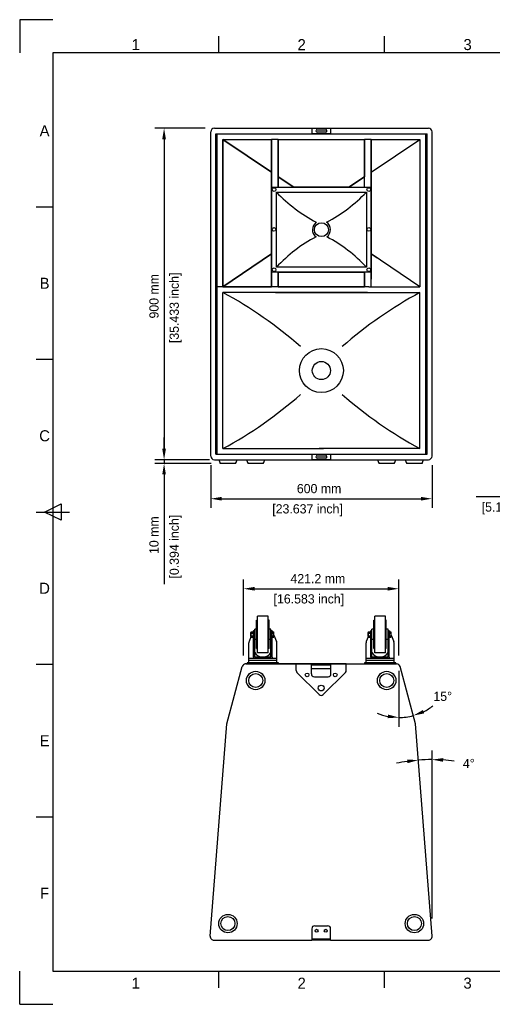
# Model space of a CAD drawing. Extents: x -90 to 3690, y 549 to 3222.
# Tile 1 of 2: x -90 to 1192, y 549 to 3222. Entities that reach past the tile are written whole.
import ezdxf
from ezdxf.enums import TextEntityAlignment as Align

# ---------------------------------------------------------------- set-up
doc = ezdxf.new("R2010")
doc.units = 0
for name, color, linetype in [('KF_ACC_T5_DIM', 1, 'CONTINUOUS'), ('KF_ACC_T5_FRONT', 7, 'CONTINUOUS'), ('KF_ACC_T5_TOP', 7, 'CONTINUOUS'), ('KF_FRAME_050', 6, 'CONTINUOUS'), ('KF_FRAME_070', 5, 'CONTINUOUS'), ('KF_FRAME_200', 8, 'CONTINUOUS')]:
    doc.layers.add(name, color=color, linetype=linetype)

# ---------------------------------------------------------------- blocks, each defined once
blk = doc.blocks.new('KF_ACC_T5_FRONT')
at = {"layer": 'KF_ACC_T5_FRONT'}
for p, q in [((-290.2, 0), (290.2, 0)), ((-25, 0), (25, 0)), ((-25, -15), (-25, 0)), ((25, 0), (25, -15)), ((-300.2, -890), (-300.2, -10)), ((-286.5, -15), (286.5, -15)), ((-286.5, -885), (-286.5, -15)), ((-283, -885), (-283, -15)), ((25, -15), (-25, -15)), ((-12, -4.5), (12, -4.5)), ((12, -10.5), (-12, -10.5)), ((283.1, -885), (283.1, -15)), ((286.5, -885), (286.5, -15)), ((300.2, -890), (300.2, -10)), ((-135, -119.8), (-267.3, -30.5)), ((-267.3, -30.5), (-267.3, -430.5)), ((-267.3, -30.5), (-135, -119.8)), ((-267.3, -30.5), (-135, -119.8)), ((-135, -119.8), (-267.3, -30.5)), ((-135, -119.8), (-267.3, -30.5)), ((-267.3, -430.5), (-267.3, -30.5)), ((-267.3, -430.5), (-267.3, -30.5)), ((-267.3, -30.5), (-135, -30.5)), ((-267.3, -30.5), (-135, -30.5)), ((-135, -30.5), (-135, -119.8)), ((-135, -30.5), (-135, -119.8)), ((-117, -30.5), (-135, -30.5)), ((-135, -31.7), (-135, -30.5)), ((-135, -430.5), (-135, -31.7)), ((-117, -30.5), (117, -30.5)), ((-117, -132), (-117, -30.5)), ((-117, -132), (-117, -30.5)), ((-117, -132), (-117, -30.5)), ((-117, -31.7), (-117, -30.5)), ((-117, -31.7), (-117, -132)), ((-117, -160.5), (-117, -31.7)), ((117, -30.5), (117, -132)), ((135, -30.5), (117, -30.5)), ((117, -31.7), (117, -30.5)), ((117, -30.5), (117, -30.5)), ((117, -30.5), (117, -30.5)), ((117, -30.5), (117, -30.5)), ((117, -132), (117, -31.7)), ((117, -160.5), (117, -31.7)), ((135, -119.8), (267.3, -30.5)), ((135, -119.8), (135, -30.5)), ((135, -119.8), (135, -30.5)), ((135, -30.5), (241.3, -30.5)), ((135, -30.5), (241.3, -30.5)), ((135, -31.7), (135, -30.5)), ((135, -30.5), (135, -30.5)), ((135, -31.7), (135, -119.8)), ((135, -409.5), (135, -31.7)), ((135, -430.5), (135, -31.7)), ((241.3, -30.5), (267.3, -30.5)), ((267.3, -30.5), (267.3, -430.5)), ((-135, -341.2), (-135, -119.8)), ((-135, -119.8), (-135, -341.2)), ((-117, -132), (-74.8, -160.5)), ((-74.8, -160.5), (-117, -132)), ((-117, -132), (-74.8, -160.5)), ((-74.8, -160.5), (-117, -132)), ((-74.8, -160.5), (-117, -132)), ((-74.8, -160.5), (-117, -132)), ((-74.8, -160.5), (-117, -132)), ((-117, -132), (-117, -160.5)), ((-117, -132), (-117, -160.5)), ((117, -132), (74.8, -160.5)), ((74.8, -160.5), (117, -132)), ((74.8, -160.5), (117, -132)), ((117, -132), (74.8, -160.5)), ((117, -132), (74.8, -160.5)), ((117, -160.5), (117, -132)), ((117, -160.5), (117, -132)), ((135, -341.2), (135, -119.8)), ((135, -119.8), (135.1, -341.2)), ((-134.9, -160.5), (135.1, -160.5)), ((-134.9, -390.5), (-134.9, -160.5)), ((-121.9, -173.5), (122.1, -173.5)), ((-121.9, -377.5), (-121.9, -173.5)), ((-117, -160.5), (-74.8, -160.5)), ((-117, -160.5), (-74.8, -160.5)), ((-74.8, -160.5), (74.8, -160.5)), ((74.8, -160.5), (-74.8, -160.5)), ((74.8, -160.5), (-74.8, -160.5)), ((74.8, -160.5), (117, -160.5)), ((74.8, -160.5), (117, -160.5)), ((122.1, -173.5), (122.1, -377.5)), ((135.1, -160.5), (135.1, -390.5)), ((-135, -341.2), (-267.3, -430.5)), ((-267.3, -430.5), (-135, -341.2)), ((-267.3, -430.5), (-135, -341.2)), ((-267.3, -430.5), (-135, -341.2)), ((-135, -341.2), (-267.3, -430.5)), ((-135, -377.5), (-135, -341.2)), ((-135, -341.2), (-135, -430.5)), ((267.3, -430.5), (135, -341.2)), ((135, -409.5), (135.1, -341.2)), ((135.1, -341.2), (135, -409.5)), ((151.1, -352), (135.1, -341.2)), ((135.1, -341.2), (151.1, -352)), ((135.1, -341.2), (151.1, -352)), ((151.1, -352), (135.1, -341.2)), ((-135, -430.5), (-135, -377.5)), ((135.1, -390.5), (-134.9, -390.5)), ((122.1, -377.5), (-121.9, -377.5)), ((-117, -390.5), (117, -390.5)), ((117, -390.5), (-117, -390.5)), ((117, -390.5), (-117, -390.5)), ((-117, -430.5), (-117, -390.5)), ((-117, -390.5), (-117, -430.5)), ((-117, -430.5), (-117, -390.5)), ((-117, -390.5), (-117, -430.5)), ((117, -390.5), (117, -430.5)), ((117, -430.5), (117, -390.5)), ((117, -430.5), (117, -390.5)), ((117, -430.5), (117, -390.5)), ((117, -390.5), (117, -390.5)), ((-135, -430.5), (-283, -430.5)), ((-267.3, -430.5), (-135, -430.5)), ((-135, -430.5), (-267.3, -430.5)), ((124.8, -446), (-267.3, -446)), ((-267.3, -870), (-267.3, -446)), ((-117, -430.5), (-135, -430.5)), ((-124.8, -446), (267.3, -446)), ((117, -430.5), (-117, -430.5)), ((-117, -430.5), (117, -430.5)), ((117, -430.5), (-117, -430.5)), ((-117, -430.5), (117, -430.5)), ((117, -430.5), (-117, -430.5)), ((129.1, -430.5), (106.8, -430.5)), ((129.1, -430.5), (135, -430.5)), ((135, -430.5), (267.3, -430.5)), ((267.3, -870), (267.3, -446)), ((-267.3, -870), (5.9, -870)), ((267.3, -870), (-5.9, -870)), ((-290.2, -900), (290.2, -900)), ((-286.5, -885), (286.5, -885)), ((-25, -900), (-25, -885)), ((-25, -885), (25, -885)), ((25, -900), (-25, -900)), ((-12, -889.5), (12, -889.5)), ((12, -895.5), (-12, -895.5)), ((25, -885), (25, -900)), ((-233, -910), (-274.3, -910)), ((-157.6, -910), (-199, -910)), ((197.7, -910), (156.4, -910)), ((273.1, -910), (231.7, -910))]:
    blk.add_line(p, q, dxfattribs=at)
for centre, radius in [((-128.3, -166.7), 5), ((128.4, -166.7), 5), ((0.1, -275.5), 19), ((-128.6, -275), 5), ((128.7, -275), 5), ((-128.3, -384.4), 5), ((128.4, -384.4), 5), ((0, -658), 59.6), ((0, -658), 24.7)]:
    blk.add_circle(centre, radius, dxfattribs=at)
for centre, radius, start, end in [((-290.2, -10), 10, 90, 180), ((290.2, -10), 10, 0, 90), ((-12, -7.5), 3, 90, 272.6894), ((12, -7.5), 3, 266.6893, 93.283), ((181.7, 114.9), 418.8, 223.5312, 242.1668), ((-181.6, 114.9), 418.8, 297.8332, 316.4688), ((0.1, -275.5), 24.5, 124.6884, 233.0249), ((0.1, -275.5), 24.5, 306.9751, 55.5116), ((168.6, -644.4), 394.5, 117.6703, 137.4218), ((-168.4, -644.4), 394.5, 42.5782, 62.3297), ((-821.8, -1465.3), 1160.4, 48.742, 61.4506), ((821.8, -1465.3), 1160.4, 118.5494, 131.258), ((-821.8, 149.3), 1160.4, 298.5494, 311.258), ((821.8, 149.3), 1160.4, 228.742, 241.4506), ((-290.2, -890), 10, 180, 270), ((-253.6, -895.9), 25, 189.323, 214.1867), ((-253.6, -895.9), 25, 325.8133, 350.677), ((-178.3, -895.9), 25, 189.323, 214.1867), ((-178.3, -895.9), 25, 325.8133, 350.677), ((-12, -892.5), 3, 90, 272.6894), ((12, -892.5), 3, 266.6893, 93.283), ((177, -895.9), 25, 189.323, 214.1867), ((177, -895.9), 25, 325.8133, 350.677), ((252.4, -895.9), 25, 189.323, 214.1867), ((252.4, -895.9), 25, 325.8133, 350.677), ((290.2, -890), 10, 270, 0)]:
    blk.add_arc(centre, radius, start, end, dxfattribs=at)
blk = doc.blocks.new('KF_ACC_T5_TOP')
at = {"layer": 'KF_ACC_T5_TOP'}
for p, q in [((-175.4, 41.5), (-175.4, 118.5)), ((-175.4, 118.5), (-172.9, 118.5)), ((-172.9, 30), (-172.9, 130)), ((-143.9, 130), (-172.9, 130)), ((-143.9, 30), (-143.9, 130)), ((-141.4, 118.5), (-143.9, 118.5)), ((-141.4, 41.5), (-141.4, 118.5)), ((142.6, 41.5), (142.6, 118.5)), ((142.6, 118.5), (145.1, 118.5)), ((174.1, 130), (145.1, 130)), ((145.1, 30), (145.1, 130)), ((174.1, 30), (174.1, 130)), ((176.6, 118.5), (174.1, 118.5)), ((176.6, 41.5), (176.6, 118.5)), ((-190.7, 74.5), (-190.7, 85.5)), ((-190.1, 87.3), (-183.9, 87.3)), ((-190.1, 83.6), (-183.9, 83.6)), ((-183.4, 90), (-184.5, 87.3)), ((-183.4, 18), (-183.4, 90)), ((-180.4, 90), (-183.4, 90)), ((-183.4, 74.5), (-183.4, 85.5)), ((-180.4, 90), (-180.4, 94)), ((-175.4, 94), (-180.4, 94)), ((-180.4, 18), (-180.4, 90)), ((-136.4, 94), (-141.4, 94)), ((-136.4, 90), (-136.4, 94)), ((-136.4, 18), (-136.4, 90)), ((-133.4, 90), (-136.4, 90)), ((-133.4, 18), (-133.4, 90)), ((-133.4, 90), (-132.2, 87.3)), ((-133.4, 74.3), (-133.4, 85.7)), ((-133.4, 85.7), (-132.9, 85.7)), ((-132.9, 72.7), (-132.9, 87.3)), ((-132.9, 87.3), (-128.7, 87.3)), ((-132.9, 85.7), (-132.9, 87.3)), ((-132.9, 83.6), (-128.7, 83.6)), ((-128.1, 74.5), (-128.1, 85.5)), ((127.3, 74.5), (127.3, 85.5)), ((127.8, 87.3), (134.1, 87.3)), ((127.8, 83.6), (134.1, 83.6)), ((134.6, 90), (133.5, 87.3)), ((134.6, 18), (134.6, 90)), ((137.6, 90), (134.6, 90)), ((134.6, 74.5), (134.6, 85.5)), ((137.6, 90), (137.6, 94)), ((142.6, 94), (137.6, 94)), ((137.6, 18), (137.6, 90)), ((181.6, 94), (176.6, 94)), ((181.6, 90), (181.6, 94)), ((181.6, 18), (181.6, 90)), ((184.6, 90), (181.6, 90)), ((184.6, 18), (184.6, 90)), ((184.6, 90), (185.8, 87.3)), ((184.6, 74.3), (184.6, 85.7)), ((184.6, 85.7), (185.1, 85.7)), ((185.1, 72.7), (185.1, 87.3)), ((185.1, 87.3), (189.3, 87.3)), ((185.1, 85.7), (185.1, 87.3)), ((185.1, 83.6), (189.3, 83.6)), ((189.8, 74.5), (189.8, 85.5)), ((-196.4, 15), (-196.4, 57.7)), ((-190.4, 73.3), (-195.7, 60.9)), ((-190.1, 76.4), (-183.9, 76.4)), ((-190.1, 72.7), (-183.9, 72.7)), ((-175.4, 66), (-180.4, 66)), ((-136.4, 66), (-141.4, 66)), ((-133.4, 74.3), (-132.9, 74.3)), ((-132.9, 76.4), (-128.7, 76.4)), ((-132.9, 74.3), (-132.9, 72.7)), ((-132.9, 72.7), (-128.7, 72.7)), ((-128.1, 77.7), (-121, 60.9)), ((-120.4, 15), (-120.4, 57.7)), ((121.6, 15), (121.6, 57.7)), ((127.5, 73.3), (122.3, 60.9)), ((127.8, 76.4), (134.1, 76.4)), ((127.8, 72.7), (134.1, 72.7)), ((142.6, 66), (137.6, 66)), ((181.6, 66), (176.6, 66)), ((184.6, 74.3), (185.1, 74.3)), ((185.1, 76.4), (189.3, 76.4)), ((185.1, 74.3), (185.1, 72.7)), ((185.1, 72.7), (189.3, 72.7)), ((189.8, 77.7), (197, 60.9)), ((197.6, 15), (197.6, 57.7)), ((-175.4, 41.5), (-172.9, 41.5)), ((-143.9, 30), (-172.9, 30)), ((-141.4, 41.5), (-143.9, 41.5)), ((142.6, 41.5), (145.1, 41.5)), ((174.1, 30), (145.1, 30)), ((176.6, 41.5), (174.1, 41.5)), ((-204.5, 0), (204.5, 0)), ((-115.9, 3), (-200.9, 3)), ((-200.9, 3), (-200.9, 0)), ((-200.9, 0), (-115.9, 0)), ((-120.4, 15), (-196.4, 15)), ((-196.4, 3), (-196.4, 15)), ((-120.4, 9), (-196.4, 9)), ((-120.4, 3), (-196.4, 3)), ((-183.4, 18), (-183.4, 15)), ((-136.4, 18), (-180.4, 18)), ((-133.4, 18), (-133.4, 15)), ((-120.4, 3), (-120.4, 15)), ((-120.4, 3), (-120.4, 9)), ((-115.9, 0), (-115.9, 3)), ((202.1, 3), (117.1, 3)), ((117.1, 3), (117.1, 0)), ((197.6, 15), (121.6, 15)), ((121.6, 3), (121.6, 15)), ((197.6, 9), (121.6, 9)), ((197.6, 3), (121.6, 3)), ((134.6, 18), (134.6, 15)), ((181.6, 18), (137.6, 18)), ((184.6, 18), (184.6, 15)), ((197.6, 3), (197.6, 15)), ((197.6, 3), (197.6, 9)), ((202.1, 0), (202.1, 3)), ((-255.7, -162.4), (-214.2, -7.4)), ((68, 0), (-206.1, 0)), ((-176.6, 0), (-204.5, 0)), ((-175.6, 0), (-68, 0)), ((-68, -17.7), (-68, 0)), ((-65.7, -23.3), (-5.7, -83.3)), ((-26.5, -27), (-26.5, 0)), ((-26.5, -2.9), (26.5, -2.9)), ((26.5, -12.9), (-26.5, -12.9)), ((65.7, -23.3), (5.7, -83.3)), ((26.5, -27), (26.5, 0)), ((68, -17.7), (68, 0)), ((68, 0), (204.5, 0)), ((117.1, 0), (202.1, 0)), ((255.7, -162.4), (214.2, -7.4)), ((-18.5, -35), (18.7, -35)), ((-300.8, -739.2), (-255.7, -162.4)), ((300.8, -739.2), (255.7, -162.4)), ((-25.5, -718.9), (-25.5, -748.9)), ((-17.5, -710.9), (17.5, -710.9)), ((25.5, -748.9), (25.5, -718.6)), ((-25.5, -746.5), (-15, -746.5)), ((-15.4, -746.5), (25.5, -746.5)), ((-290.9, -749.9), (-25.5, -749.9)), ((-25.5, -748.9), (-25.5, -749.9)), ((25.5, -749.9), (-25.5, -749.9)), ((25.5, -748.9), (25.5, -749.9)), ((25.5, -749.9), (290.9, -749.9))]:
    blk.add_line(p, q, dxfattribs=at)
for centre, radius in [((-177.7, -45), 25), ((-177.7, -45), 19), ((-38.2, -29.9), 5), ((38.2, -29.9), 5), ((177.7, -45), 25), ((177.7, -45), 19), ((0, -65.5), 8), ((-253, -704.9), 25), ((-253, -704.9), 19), ((253, -704.9), 25), ((253, -704.9), 19), ((-12.5, -724.4), 4), ((12.5, -724.4), 4)]:
    blk.add_circle(centre, radius, dxfattribs=at)
for centre, radius, start, end in [((-187.3, 85.5), 3.35, 147.1328, 212.8672), ((-178.1, 80), 12.6, 163.2214, 196.7786), ((-186.7, 85.5), 3.35, 327.1328, 32.8672), ((-196, 80), 12.6, 343.2214, 16.7786), ((-131.5, 85.5), 3.35, 327.1328, 32.8672), ((-140.7, 80), 12.6, 343.2213, 16.7787), ((130.7, 85.5), 3.35, 147.1328, 212.8672), ((139.9, 80), 12.6, 163.2214, 196.7786), ((131.3, 85.5), 3.35, 327.1328, 32.8672), ((122, 80), 12.6, 343.2214, 16.7786), ((186.5, 85.5), 3.35, 327.1328, 32.8672), ((177.2, 80), 12.6, 343.2213, 16.7787), ((-188.4, 57.7), 8, 157, 180), ((-187.3, 74.5), 3.35, 147.1328, 212.8672), ((-186.7, 74.5), 3.35, 327.1328, 32.8672), ((-131.5, 74.5), 3.35, 327.1328, 32.8672), ((-128.4, 57.7), 8, 0, 23), ((129.6, 57.7), 8, 157, 180), ((130.7, 74.5), 3.35, 147.1328, 212.8672), ((131.3, 74.5), 3.35, 327.1328, 32.8672), ((186.5, 74.5), 3.35, 327.1328, 32.8672), ((189.6, 57.7), 8, 0, 23), ((-158.4, 43), 25, 208.3576, 331.6424), ((159.6, 43), 25, 208.3576, 331.6424), ((-204.5, -10), 10, 90, 165), ((-60, -17.7), 8, 180, 225), ((60, -17.7), 8, 315, 0), ((204.5, -10), 10, 15, 90), ((-18.5, -27), 8, 180, 270), ((18.5, -27), 8, 270, 0), ((0, -77.7), 8, 225, 315.0001), ((-17.5, -718.9), 8, 90, 180), ((17.5, -718.9), 8, 0, 90), ((-290.9, -739.9), 10, 175.5261, 270), ((290.9, -739.9), 10, 270, 4.4739)]:
    blk.add_arc(centre, radius, start, end, dxfattribs=at)
blk = doc.blocks.new('KF_ACC_T5_LAYOUT')
at = {"layer": 'KF_FRAME_050'}
for p, q in [((540, 2583), (540, 2628)), ((990, 2583), (990, 2628)), ((90, 2164.5), (45, 2164.5)), ((90, 1750.5), (45, 1750.5)), ((45, 1336.5), (135, 1336.5)), ((67.5, 1336.5), (112.5, 1359)), ((112.5, 1314), (67.5, 1336.5)), ((112.5, 1359), (112.5, 1314)), ((90, 922.5), (45, 922.5)), ((90, 508.5), (45, 508.5)), ((540, 45), (540, 90)), ((990, 45), (990, 90))]:
    blk.add_line(p, q, dxfattribs=at)
at = {"layer": 'KF_FRAME_070'}
for p, q in [((3690, 2583), (90, 2583)), ((90, 2583), (90, 90)), ((90, 90), (3690, 90))]:
    blk.add_line(p, q, dxfattribs=at)
at = {"layer": 'KF_FRAME_200'}
for p, q in [((90, 2673), (0, 2673)), ((0, 2673), (0, 2583)), ((0, 0), (0, 90)), ((0, 0), (90, 0))]:
    blk.add_line(p, q, dxfattribs=at)
at = {"layer": 'KF_FRAME_050'}
for s, p in [('1', (315, 2605.5)), ('2', (765, 2605.5)), ('3', (1215, 2605.5)), ('A', (67.5, 2371.5)), ('B', (67.5, 1957.5)), ('C', (67.5, 1543.5)), ('D', (67.5, 1129.5)), ('E', (67.5, 715.5)), ('F', (67.5, 301.5)), ('1', (315, 57.5)), ('2', (765, 57.5)), ('3', (1215, 57.5))]:
    blk.add_text(s, height=30, dxfattribs=at).set_placement(p, align=Align.MIDDLE)

msp = doc.modelspace()

# ---------------------------------------------------------------- linework, layer by layer
at = {"layer": 'KF_ACC_T5_DIM'}
for p, q in [((413.2, 2927.4), (276.6, 2927.4)), ((301.6, 2897.4), (301.6, 2057.4)), ((301.6, 2057.4), (301.6, 2087.4)), ((413.3, 2027.4), (276.6, 2027.4)), ((425.1, 2027.4), (276.6, 2027.4)), ((429.1, 2017.4), (276.6, 2017.4)), ((301.6, 2027.4), (301.6, 2017.4)), ((428.2, 2012.4), (428.2, 1896.5)), ((1028.6, 2012.4), (1028.6, 1896.5)), ((301.6, 1987.4), (301.6, 1689.9)), ((1433.2, 1926.5), (1148.2, 1926.5)), ((458.2, 1921.5), (998.6, 1921.5)), ((517.2, 1496), (517.2, 1702.1)), ((938.4, 1496), (938.4, 1702.1)), ((547.2, 1677.1), (908.4, 1677.1)), ((938.4, 1454), (938.4, 1302.6)), ((1028.6, 782.3), (1028.6, 1238.2))]:
    msp.add_line(p, q, dxfattribs=at)
for centre, radius, start, end in [((938.4, 1479), 151.4, 247.2492, 258.6246), ((938.4, 1479), 151.4, 296.3754, 307.7508), ((938.4, 1479), 151.4, 270, 285), ((1028.6, 733.9), 479.3, 98.0604, 101.6469), ((1028.6, 733.9), 479.3, 90, 94.4739), ((1028.6, 733.9), 479.3, 82.827, 86.4135)]:
    msp.add_arc(centre, radius, start, end, dxfattribs=at)
for points in [[(296.6, 2897.4), (306.6, 2897.4), (301.6, 2927.4)], [(296.6, 2057.4), (306.6, 2057.4), (301.6, 2027.4)], [(296.6, 2057.4), (306.6, 2057.4), (301.6, 2027.4)], [(296.6, 1987.4), (306.6, 1987.4), (301.6, 2017.4)], [(458.2, 1926.5), (458.2, 1916.5), (428.2, 1921.5)], [(998.6, 1926.5), (998.6, 1916.5), (1028.6, 1921.5)], [(547.2, 1682.1), (547.2, 1672.1), (517.2, 1677.1)], [(908.4, 1682.1), (908.4, 1672.1), (938.4, 1677.1)], [(1007.4, 1338.7), (1003.9, 1348), (977.6, 1332.8)], [(909.1, 1335.6), (908.1, 1325.6), (938.4, 1327.6)], [(960.9, 1213.5), (962, 1203.5), (991.2, 1211.8)], [(1058.5, 1207.3), (1058.8, 1217.3), (1028.6, 1213.2)]]:
    msp.add_solid(points, dxfattribs=at)

# ---------------------------------------------------------------- block references
msp.add_blockref('KF_ACC_T5_LAYOUT', (-90.1, 548.9), dxfattribs=at)
at = {"layer": 'KF_ACC_T5_FRONT'}
msp.add_blockref('KF_ACC_T5_FRONT', (728.4, 2927.4), dxfattribs=at)
at = {"layer": 'KF_ACC_T5_TOP'}
msp.add_blockref('KF_ACC_T5_TOP', (727.8, 1473), dxfattribs=at)

# ---------------------------------------------------------------- texts
at = {"layer": 'KF_ACC_T5_DIM'}
for s, p in [('[35.433 inch]', (341.6, 2344)), ('900 mm', (286.6, 2410.7)), ('10 mm', (286.6, 1771.5)), ('[0.394 inch]', (341.6, 1704.9))]:
    msp.add_text(s, height=25, rotation=90, dxfattribs=at).set_placement(p)
for s, p in [('600 mm', (661.8, 1936.5)), ('[23.637 inch]', (595.1, 1881.5)), ('[5.118 inch]', (1163.2, 1886.5)), ('421.2 mm', (644.5, 1692.1)), ('[16.583 inch]', (598.6, 1637.1)), ('15°', (1032.2, 1372.6)), ('4°', (1112.2, 1190.1))]:
    msp.add_text(s, height=25, dxfattribs=at).set_placement(p)

doc.saveas('drawing.dxf')
